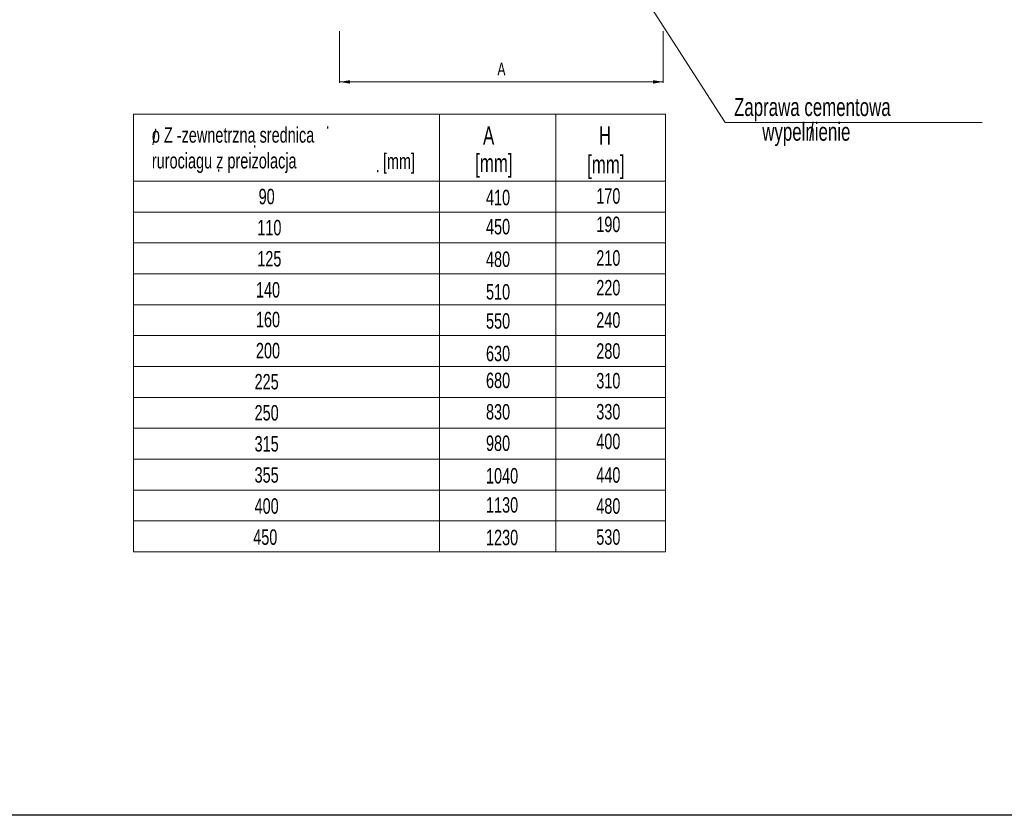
# Model space of a CAD drawing. Header units: millimetres. Extents: x -13172 to 86547, y 20 to 116183.
# Tile 39 of 52: x 6819 to 8730, y 61825 to 63370. Entities that reach past the tile are written whole.
import ezdxf
from ezdxf.enums import TextEntityAlignment as Align

# ---------------------------------------------------------------- set-up
doc = ezdxf.new("R2010")
doc.units = ezdxf.units.MM
doc.header["$LTSCALE"] = 0.7
doc.layers.get('0').update_dxf_attribs({"lineweight": 15})
doc.layers.add('0000_NIEDRUK', color=3, linetype='Continuous', lineweight=25, plot=False)
doc.layers.add('1', color=2, linetype='Continuous')

msp = doc.modelspace()

# ---------------------------------------------------------------- linework, layer by layer
for p, q in [((8188.394, 63170.64), (7975.215, 63502.218)), ((7039.934, 63186.624), (7039.934, 63056.856)), ((8072.286, 63186.624), (7039.934, 63186.624)), ((7633.653, 63186.624), (7633.653, 63056.856)), ((7859.536, 63186.624), (7859.536, 63056.856)), ((8072.286, 63186.624), (8072.286, 63056.856)), ((8188.394, 63170.64), (8687.296, 63170.64)), ((7039.934, 63056.856), (8072.286, 63056.856)), ((7039.934, 63056.856), (7039.934, 62996.856)), ((7633.653, 63056.856), (7633.653, 62996.856)), ((7859.536, 63056.856), (7859.536, 62996.856)), ((8072.286, 63056.856), (8072.286, 62996.856)), ((7039.934, 62996.856), (8072.286, 62996.856)), ((7039.934, 62996.856), (7039.934, 62936.856)), ((7633.653, 62996.856), (7633.653, 62936.856)), ((7859.536, 62996.856), (7859.536, 62936.856)), ((8072.286, 62996.856), (8072.286, 62936.856)), ((7039.934, 62936.856), (8072.286, 62936.856)), ((7039.934, 62936.856), (7039.934, 62876.856)), ((7633.653, 62936.856), (7633.653, 62876.856)), ((7859.536, 62936.856), (7859.536, 62876.856)), ((8072.286, 62936.856), (8072.286, 62876.856)), ((7039.934, 62876.856), (8072.286, 62876.856)), ((7039.934, 62876.856), (7039.934, 62816.856)), ((7633.653, 62876.856), (7633.653, 62816.856)), ((7859.536, 62876.856), (7859.536, 62816.856)), ((8072.286, 62876.856), (8072.286, 62816.856)), ((7039.934, 62816.856), (8072.286, 62816.856)), ((7039.934, 62816.856), (7039.934, 62756.856)), ((7633.653, 62816.856), (7633.653, 62756.856)), ((7859.536, 62816.856), (7859.536, 62756.856)), ((8072.286, 62816.856), (8072.286, 62756.856)), ((7039.934, 62756.856), (8072.286, 62756.856)), ((7039.934, 62756.856), (7039.934, 62696.856)), ((7633.653, 62756.856), (7633.653, 62696.856)), ((7859.536, 62756.856), (7859.536, 62696.856)), ((8072.286, 62756.856), (8072.286, 62696.856)), ((7039.934, 62696.856), (8072.286, 62696.856)), ((7039.934, 62696.856), (7039.934, 62636.856)), ((7633.653, 62696.856), (7633.653, 62636.856)), ((7859.536, 62696.856), (7859.536, 62636.856)), ((8072.286, 62696.856), (8072.286, 62636.856)), ((7039.934, 62636.856), (8072.286, 62636.856)), ((7039.934, 62636.856), (7039.934, 62576.856)), ((7633.653, 62636.856), (7633.653, 62576.856)), ((7859.536, 62636.856), (7859.536, 62576.856)), ((8072.286, 62636.856), (8072.286, 62576.856)), ((7039.934, 62576.856), (8072.286, 62576.856)), ((7039.934, 62576.856), (7039.934, 62516.856)), ((7633.653, 62576.856), (7633.653, 62516.856)), ((7859.536, 62576.856), (7859.536, 62516.856)), ((8072.286, 62576.856), (8072.286, 62516.856)), ((7039.934, 62516.856), (8072.286, 62516.856)), ((7039.934, 62516.856), (7039.934, 62456.856)), ((7633.653, 62516.856), (7633.653, 62456.856)), ((7859.536, 62516.856), (7859.536, 62456.856)), ((8072.286, 62516.856), (8072.286, 62456.856)), ((7039.934, 62456.856), (8072.286, 62456.856)), ((7039.934, 62456.856), (7039.934, 62396.856)), ((7633.653, 62456.856), (7633.653, 62396.856)), ((7859.536, 62456.856), (7859.536, 62396.856)), ((8072.286, 62456.856), (8072.286, 62396.856)), ((7039.934, 62396.856), (8072.286, 62396.856)), ((7039.934, 62396.856), (7039.934, 62336.856)), ((7633.653, 62396.856), (7633.653, 62336.856)), ((7859.536, 62396.856), (7859.536, 62336.856)), ((8072.286, 62396.856), (8072.286, 62336.856)), ((7039.934, 62336.856), (8072.286, 62336.856))]:
    msp.add_line(p, q)
at = {"color": 7, "linetype": 'ByBlock'}
for p, q in [((7439.886, 63348.14), (7439.886, 63247.657)), ((8068.292, 63348.14), (8068.292, 63247.657)), ((7439.886, 63249.657), (8068.292, 63249.657))]:
    msp.add_line(p, q, dxfattribs=at)
for points in [[(7459.886, 63252.99), (7459.886, 63246.324), (7439.886, 63249.657)], [(8048.292, 63252.99), (8048.292, 63246.324), (8068.292, 63249.657)]]:
    msp.add_solid(points, dxfattribs=at)
at = {"layer": '0000_NIEDRUK'}
msp.add_lwpolyline([(4397.823, 65016.813), (10642.02, 65016.813), (10642.02, 61825.18), (4397.823, 61825.18)], close=True, dxfattribs=at)
at = {"layer": 'Defpoints', "color": 0, "linetype": 'ByBlock'}
msp.add_point((8068.292, 63249.657), dxfattribs=at)

# ---------------------------------------------------------------- texts
at = {"color": 7, "linetype": 'ByBlock', "width": 0.7}
msp.add_text('A', height=25, dxfattribs=at).set_placement((7754.089, 63274.657), align=Align.MIDDLE_CENTER)
at = {"layer": '1', "color": 7, "width": 0.7}
for s, height, p in [('Zaprawa cementowa ', 35, (8205.658, 63183.354)), ('o Z -zewnetrzna srednica', 30, (7075.349, 63131.571)), ('.', 30, (7412.854, 63158.662)), ('A', 35, (7718.318, 63128.004)), ('H', 35, (7943.27, 63128.004)), ('wypelnienie', 35, (8260.435, 63135.377)), ('/', 35, (8351.47, 63135.612)), ('/', 30, (7076.25, 63127.474)), ('.', 30, (7271.302, 63121.905)), ('rurociagu z preizolacja', 30, (7075.349, 63081.571)), ('[mm]', 30, (7523.935, 63080.451)), ('[mm]', 35, (7702.981, 63074.358)), ('[mm]', 35, (7920.264, 63071.803)), ('.', 30, (7201.084, 63075.123)), ('.', 30, (7509.823, 63074.01)), ('90', 30, (7282.637, 63011.969)), ('410', 30, (7724.073, 63010.058)), ('170', 30, (7938.158, 63013.048)), ('110', 30, (7280.011, 62951.598)), ('450', 30, (7724.073, 62953.44)), ('190', 30, (7938.158, 62957.939)), ('125', 30, (7280.011, 62891.228)), ('480', 30, (7724.073, 62890.205)), ('210', 30, (7938.158, 62892.611)), ('140', 30, (7277.384, 62830.858)), ('510', 30, (7724.073, 62826.969)), ('220', 30, (7938.158, 62834.948)), ('160', 30, (7277.384, 62773.112)), ('550', 30, (7724.073, 62770.352)), ('240', 30, (7938.158, 62772.175)), ('200', 30, (7277.384, 62712.742)), ('280', 30, (7938.158, 62711.957)), ('630', 30, (7724.073, 62707.116)), ('225', 30, (7274.758, 62652.372)), ('680', 30, (7724.073, 62654.91)), ('310', 30, (7938.158, 62654.293)), ('250', 30, (7274.758, 62592.002)), ('830', 30, (7724.073, 62593.881)), ('330', 30, (7938.158, 62594.075)), ('315', 30, (7274.758, 62531.631)), ('980', 30, (7724.073, 62532.851)), ('400', 30, (7938.158, 62536.411)), ('355', 30, (7274.758, 62471.261)), ('1040', 30, (7724.073, 62469.616)), ('440', 30, (7938.158, 62471.083)), ('400', 30, (7274.758, 62410.891)), ('1130', 30, (7724.073, 62412.998)), ('480', 30, (7938.158, 62410.865)), ('450', 30, (7272.131, 62350.521)), ('1230', 30, (7724.073, 62349.763)), ('530', 30, (7938.158, 62350.647))]:
    msp.add_text(s, height=height, dxfattribs=at).set_placement(p)

doc.saveas('drawing.dxf')
